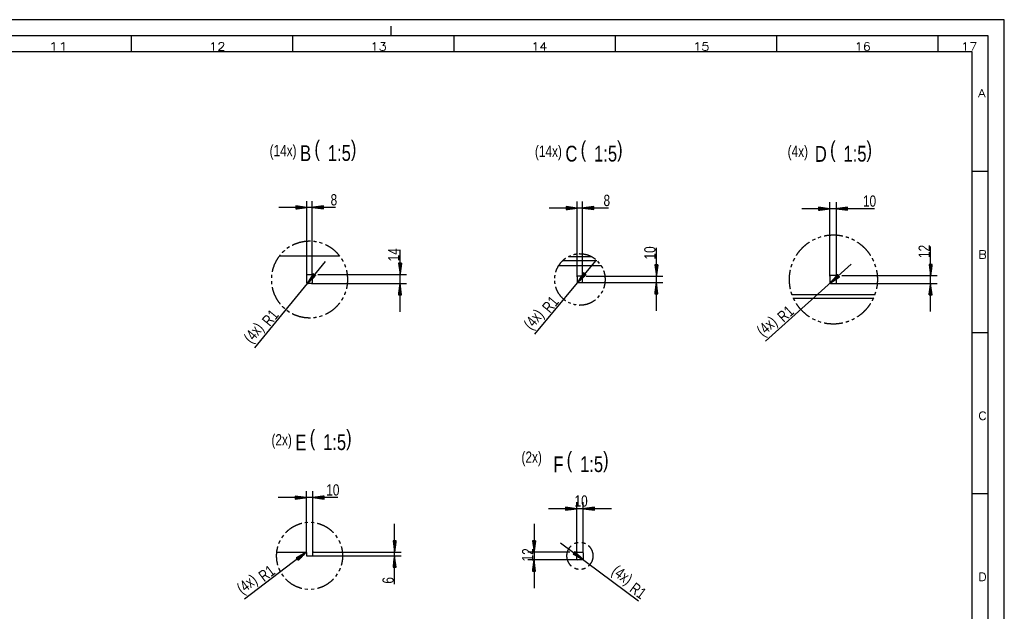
# Model space of a CAD drawing. Header units: millimetres. Extents: x -4 to 841, y -4 to 594.
# Tile 17 of 17: x 536 to 841, y 411 to 594. Entities that reach past the tile are written whole.
import ezdxf

# ---------------------------------------------------------------- set-up
doc = ezdxf.new("R2010")
doc.units = ezdxf.units.MM
doc.layers.add('1', color=7, linetype='Continuous')
doc.styles.add('SEACAD_Arial', font='arial.ttf', dxfattribs={"width": 0.75})
doc.styles.add('SEACAD_simplex_shx', font='simplex.shx', dxfattribs={"width": 0.587})

msp = doc.modelspace()

# ---------------------------------------------------------------- linework, layer by layer
at = {"layer": '1', "color": 7, "linetype": 'Continuous'}
for p, q in [((841, 594), (0, 594)), ((651, 589), (651, 592)), ((841, 0), (841, 594)), ((836, 589), (5, 589)), ((570.5, 584), (570.5, 589)), ((620.5, 584), (620.5, 589)), ((670.5, 584), (670.5, 589)), ((720.5, 584), (720.5, 589)), ((770.5, 584), (770.5, 589)), ((820.5, 584), (820.5, 589)), ((836, 5), (836, 589)), ((831, 584), (10, 584)), ((831, 10), (831, 584)), ((831, 547), (836, 547)), ((624.92, 514.76), (624.92, 537.76)), ((626.52, 514.76), (626.52, 537.76)), ((708.69, 514.26), (708.69, 537.56)), ((710.29, 514.26), (710.29, 537.56)), ((786.96, 514.41), (786.96, 537.37)), ((788.96, 514.41), (788.96, 537.37)), ((633.74, 535.76), (616.17, 535.76)), ((624.92, 535.76), (621.42, 536.22)), ((621.42, 536.22), (621.42, 535.3)), ((621.42, 536.22), (621.45, 536.22)), ((621.42, 536.22), (621.45, 536.22)), ((621.42, 536.17), (621.84, 536.17)), ((621.42, 536.12), (622.22, 536.12)), ((621.42, 536.07), (622.61, 536.07)), ((621.42, 536.02), (623, 536.02)), ((621.42, 535.96), (623.38, 535.96)), ((621.42, 535.91), (623.77, 535.91)), ((621.42, 535.86), (624.15, 535.86)), ((621.42, 535.81), (624.54, 535.81)), ((621.42, 535.3), (624.92, 535.76)), ((621.42, 535.76), (624.92, 535.76)), ((621.42, 535.76), (624.92, 535.76)), ((621.42, 535.71), (624.54, 535.71)), ((621.42, 535.66), (624.15, 535.66)), ((621.42, 535.61), (623.77, 535.61)), ((621.42, 535.56), (623.38, 535.56)), ((621.42, 535.51), (623, 535.51)), ((621.42, 535.46), (622.61, 535.46)), ((621.42, 535.41), (622.22, 535.41)), ((621.42, 535.35), (621.84, 535.35)), ((621.42, 535.3), (621.45, 535.3)), ((621.42, 535.3), (621.45, 535.3)), ((630.02, 536.22), (626.52, 535.76)), ((626.52, 535.76), (630.02, 535.3)), ((630.02, 535.76), (626.52, 535.76)), ((630.02, 535.76), (626.52, 535.76)), ((630.02, 535.81), (626.91, 535.81)), ((630.02, 535.71), (626.91, 535.71)), ((630.02, 535.86), (627.3, 535.86)), ((630.02, 535.66), (627.3, 535.66)), ((630.02, 535.91), (627.68, 535.91)), ((630.02, 535.61), (627.68, 535.61)), ((630.02, 535.96), (628.07, 535.96)), ((630.02, 535.56), (628.07, 535.56)), ((630.02, 536.02), (628.45, 536.02)), ((630.02, 535.51), (628.45, 535.51)), ((630.02, 536.07), (628.84, 536.07)), ((630.02, 535.46), (628.84, 535.46)), ((630.02, 536.12), (629.23, 536.12)), ((630.02, 535.41), (629.23, 535.41)), ((630.02, 536.17), (629.61, 536.17)), ((630.02, 535.35), (629.61, 535.35)), ((630.02, 536.22), (630, 536.22)), ((630.02, 536.22), (630, 536.22)), ((630.02, 535.3), (630, 535.3)), ((630.02, 535.3), (630, 535.3)), ((630.02, 535.3), (630.02, 536.22)), ((718.32, 535.56), (699.94, 535.56)), ((708.69, 535.56), (705.19, 536.02)), ((705.19, 536.02), (705.19, 535.1)), ((705.19, 536.02), (705.22, 536.02)), ((705.19, 536.02), (705.22, 536.02)), ((705.19, 535.97), (705.6, 535.97)), ((705.19, 535.92), (705.99, 535.92)), ((705.19, 535.87), (706.37, 535.87)), ((705.19, 535.82), (706.76, 535.82)), ((705.19, 535.76), (707.15, 535.76)), ((705.19, 535.71), (707.53, 535.71)), ((705.19, 535.66), (707.92, 535.66)), ((705.19, 535.61), (708.3, 535.61)), ((705.19, 535.1), (708.69, 535.56)), ((705.19, 535.56), (708.69, 535.56)), ((705.19, 535.56), (708.69, 535.56)), ((705.19, 535.51), (708.3, 535.51)), ((705.19, 535.46), (707.92, 535.46)), ((705.19, 535.41), (707.53, 535.41)), ((705.19, 535.36), (707.15, 535.36)), ((705.19, 535.31), (706.76, 535.31)), ((705.19, 535.26), (706.37, 535.26)), ((705.19, 535.21), (705.99, 535.21)), ((705.19, 535.15), (705.6, 535.15)), ((705.19, 535.1), (705.22, 535.1)), ((705.19, 535.1), (705.22, 535.1)), ((713.79, 536.02), (710.29, 535.56)), ((710.29, 535.56), (713.79, 535.1)), ((713.79, 535.56), (710.29, 535.56)), ((713.79, 535.56), (710.29, 535.56)), ((713.79, 535.61), (710.68, 535.61)), ((713.79, 535.51), (710.68, 535.51)), ((713.79, 535.66), (711.06, 535.66)), ((713.79, 535.46), (711.06, 535.46)), ((713.79, 535.71), (711.45, 535.71)), ((713.79, 535.41), (711.45, 535.41)), ((713.79, 535.76), (711.83, 535.76)), ((713.79, 535.36), (711.83, 535.36)), ((713.79, 535.82), (712.22, 535.82)), ((713.79, 535.31), (712.22, 535.31)), ((713.79, 535.87), (712.6, 535.87)), ((713.79, 535.26), (712.6, 535.26)), ((713.79, 535.92), (712.99, 535.92)), ((713.79, 535.21), (712.99, 535.21)), ((713.79, 535.97), (713.38, 535.97)), ((713.79, 535.15), (713.38, 535.15)), ((713.79, 536.02), (713.76, 536.02)), ((713.79, 536.02), (713.76, 536.02)), ((713.79, 535.1), (713.76, 535.1)), ((713.79, 535.1), (713.76, 535.1)), ((713.79, 535.1), (713.79, 536.02)), ((800.74, 535.37), (778.21, 535.37)), ((786.96, 535.37), (783.46, 535.83)), ((783.46, 535.83), (783.46, 534.91)), ((783.46, 535.83), (783.49, 535.83)), ((783.46, 535.83), (783.49, 535.83)), ((783.46, 535.78), (783.88, 535.78)), ((783.46, 535.73), (784.26, 535.73)), ((783.46, 535.68), (784.65, 535.68)), ((783.46, 535.63), (785.03, 535.63)), ((783.46, 535.57), (785.42, 535.57)), ((783.46, 535.52), (785.8, 535.52)), ((783.46, 535.47), (786.19, 535.47)), ((783.46, 535.42), (786.58, 535.42)), ((783.46, 534.91), (786.96, 535.37)), ((783.46, 535.37), (786.96, 535.37)), ((783.46, 535.37), (786.96, 535.37)), ((783.46, 535.32), (786.58, 535.32)), ((783.46, 535.27), (786.19, 535.27)), ((783.46, 535.22), (785.8, 535.22)), ((783.46, 535.17), (785.42, 535.17)), ((783.46, 535.12), (785.03, 535.12)), ((783.46, 535.07), (784.65, 535.07)), ((783.46, 535.02), (784.26, 535.02)), ((783.46, 534.97), (783.88, 534.97)), ((783.46, 534.91), (783.49, 534.91)), ((783.46, 534.91), (783.49, 534.91)), ((792.46, 535.83), (788.96, 535.37)), ((788.96, 535.37), (792.46, 534.91)), ((792.46, 535.37), (788.96, 535.37)), ((792.46, 535.37), (788.96, 535.37)), ((792.46, 535.42), (789.35, 535.42)), ((792.46, 535.32), (789.35, 535.32)), ((792.46, 535.47), (789.73, 535.47)), ((792.46, 535.27), (789.73, 535.27)), ((792.46, 535.52), (790.12, 535.52)), ((792.46, 535.22), (790.12, 535.22)), ((792.46, 535.57), (790.51, 535.57)), ((792.46, 535.17), (790.51, 535.17)), ((792.46, 535.63), (790.89, 535.63)), ((792.46, 535.12), (790.89, 535.12)), ((792.46, 535.68), (791.28, 535.68)), ((792.46, 535.07), (791.28, 535.07)), ((792.46, 535.73), (791.66, 535.73)), ((792.46, 535.02), (791.66, 535.02)), ((792.46, 535.78), (792.05, 535.78)), ((792.46, 534.97), (792.05, 534.97)), ((792.46, 535.83), (792.44, 535.83)), ((792.46, 535.83), (792.44, 535.83)), ((792.46, 534.91), (792.44, 534.91)), ((792.46, 534.91), (792.44, 534.91)), ((792.46, 534.91), (792.46, 535.83)), ((629.74, 524.56), (628.83, 524.87)), ((782.34, 525.91), (781.46, 525.47)), ((784.17, 526.61), (783.25, 526.28)), ((619.51, 523.52), (618.71, 522.98)), ((653.77, 503.41), (653.77, 522.63)), ((733.21, 503.71), (733.21, 523.19)), ((818.17, 503.46), (818.17, 523.65)), ((630.54, 518.98), (608.66, 492.26)), ((616.4, 520.76), (635.04, 520.76)), ((714.35, 519.24), (695.4, 496.42)), ((704.25, 519.36), (714.73, 519.36)), ((706.62, 520.8), (705.8, 520.41)), ((706.07, 520.56), (712.91, 520.56)), ((715.61, 518.42), (715.01, 519.1)), ((654.23, 518.46), (653.31, 518.46)), ((653.31, 518.46), (653.77, 514.96)), ((653.31, 518.46), (653.31, 518.43)), ((653.31, 518.46), (653.31, 518.43)), ((653.37, 518.46), (653.37, 518.05)), ((653.42, 518.46), (653.42, 517.66)), ((653.47, 518.46), (653.47, 517.28)), ((653.52, 518.46), (653.52, 516.89)), ((653.57, 518.46), (653.57, 516.5)), ((653.62, 518.46), (653.62, 516.12)), ((653.67, 518.46), (653.67, 515.73)), ((653.72, 518.46), (653.72, 515.35)), ((653.77, 514.96), (654.23, 518.46)), ((653.77, 518.46), (653.77, 514.96)), ((653.77, 518.46), (653.77, 514.96)), ((653.82, 518.46), (653.82, 515.35)), ((653.87, 518.46), (653.87, 515.73)), ((653.92, 518.46), (653.92, 516.12)), ((653.98, 518.46), (653.98, 516.5)), ((654.03, 518.46), (654.03, 516.89)), ((654.08, 518.46), (654.08, 517.28)), ((654.13, 518.46), (654.13, 517.66)), ((654.18, 518.46), (654.18, 518.05)), ((654.23, 518.46), (654.23, 518.43)), ((654.23, 518.46), (654.23, 518.43)), ((702.87, 517.76), (716.12, 517.76)), ((733.67, 517.96), (732.75, 517.96)), ((732.75, 517.96), (733.21, 514.46)), ((732.75, 517.96), (732.75, 517.93)), ((732.75, 517.96), (732.75, 517.93)), ((732.8, 517.96), (732.8, 517.55)), ((732.85, 517.96), (732.85, 517.16)), ((732.9, 517.96), (732.9, 516.78)), ((732.95, 517.96), (732.95, 516.39)), ((733, 517.96), (733, 516)), ((733.05, 517.96), (733.05, 515.62)), ((733.11, 517.96), (733.11, 515.23)), ((733.16, 517.96), (733.16, 514.85)), ((733.21, 514.46), (733.67, 517.96)), ((733.21, 517.96), (733.21, 514.46)), ((733.21, 517.96), (733.21, 514.46)), ((733.26, 517.96), (733.26, 514.85)), ((733.31, 517.96), (733.31, 515.23)), ((733.36, 517.96), (733.36, 515.62)), ((733.41, 517.96), (733.41, 516)), ((733.46, 517.96), (733.46, 516.39)), ((733.51, 517.96), (733.51, 516.78)), ((733.56, 517.96), (733.56, 517.16)), ((733.61, 517.96), (733.61, 517.55)), ((733.66, 517.96), (733.66, 517.93)), ((733.66, 517.96), (733.66, 517.93)), ((793.52, 518.13), (767.02, 494.28)), ((801.22, 517.28), (800.92, 518.22)), ((818.63, 518.11), (817.71, 518.11)), ((817.71, 518.11), (818.17, 514.61)), ((817.71, 518.11), (817.71, 518.09)), ((817.71, 518.11), (817.71, 518.09)), ((817.76, 518.11), (817.76, 517.7)), ((817.82, 518.11), (817.82, 517.31)), ((817.87, 518.11), (817.87, 516.93)), ((817.92, 518.11), (817.92, 516.54)), ((817.97, 518.11), (817.97, 516.16)), ((818.02, 518.11), (818.02, 515.77)), ((818.07, 518.11), (818.07, 515.38)), ((818.12, 518.11), (818.12, 515)), ((818.17, 514.61), (818.63, 518.11)), ((818.17, 518.11), (818.17, 514.61)), ((818.17, 518.11), (818.17, 514.61)), ((818.22, 518.11), (818.22, 515)), ((818.27, 518.11), (818.27, 515.38)), ((818.32, 518.11), (818.32, 515.77)), ((818.37, 518.11), (818.37, 516.16)), ((818.42, 518.11), (818.42, 516.54)), ((818.48, 518.11), (818.48, 516.93)), ((818.53, 518.11), (818.53, 517.31)), ((818.58, 518.11), (818.58, 517.7)), ((818.63, 518.11), (818.63, 518.09)), ((818.63, 518.11), (818.63, 518.09)), ((613.94, 514.87), (613.88, 513.9)), ((613.88, 512.93), (613.94, 511.97)), ((624.92, 512.36), (624.92, 514.76)), ((626.86, 515.21), (625, 512.21)), ((627.22, 514.91), (625, 512.21)), ((627.22, 514.91), (625, 512.21)), ((625, 512.21), (627.57, 514.62)), ((625.12, 514.96), (626.32, 514.96)), ((627.18, 514.95), (625.2, 512.54)), ((627.25, 514.88), (625.28, 512.47)), ((627.14, 514.98), (625.41, 512.87)), ((627.29, 514.85), (625.57, 512.74)), ((627.1, 515.01), (625.61, 513.2)), ((627.06, 515.04), (625.82, 513.53)), ((627.33, 514.82), (625.85, 513.01)), ((627.02, 515.08), (626.02, 513.86)), ((627.37, 514.79), (626.13, 513.27)), ((626.98, 515.11), (626.23, 514.19)), ((627.41, 514.75), (626.42, 513.54)), ((626.94, 515.14), (626.43, 514.52)), ((626.52, 514.76), (626.52, 512.36)), ((626.9, 515.17), (626.64, 514.85)), ((627.45, 514.72), (626.7, 513.8)), ((626.86, 515.2), (626.84, 515.18)), ((626.86, 515.2), (626.84, 515.18)), ((627.57, 514.62), (626.86, 515.21)), ((627.49, 514.69), (626.98, 514.07)), ((627.53, 514.66), (627.27, 514.34)), ((627.57, 514.62), (627.55, 514.6)), ((627.57, 514.62), (627.55, 514.6)), ((628.25, 514.96), (655.77, 514.96)), ((708.69, 514.26), (708.69, 512.66)), ((710.64, 515.49), (708.76, 512.51)), ((711, 515.2), (708.76, 512.51)), ((711, 515.2), (708.76, 512.51)), ((708.76, 512.51), (711.35, 514.9)), ((710.09, 514.46), (708.89, 514.46)), ((710.96, 515.23), (708.97, 512.84)), ((711.04, 515.17), (709.05, 512.77)), ((710.92, 515.26), (709.18, 513.17)), ((711.08, 515.13), (709.33, 513.04)), ((710.88, 515.3), (709.38, 513.49)), ((710.84, 515.33), (709.59, 513.82)), ((711.12, 515.1), (709.62, 513.3)), ((710.8, 515.36), (709.8, 514.15)), ((711.15, 515.07), (709.9, 513.56)), ((710.76, 515.39), (710.01, 514.48)), ((711.19, 515.04), (710.19, 513.83)), ((710.72, 515.43), (710.21, 514.81)), ((710.29, 512.66), (710.29, 514.26)), ((710.69, 515.46), (710.42, 515.14)), ((711.23, 515), (710.48, 514.09)), ((710.65, 515.49), (710.63, 515.47)), ((710.65, 515.49), (710.63, 515.47)), ((711.35, 514.9), (710.64, 515.49)), ((711.27, 514.97), (710.76, 514.36)), ((711.31, 514.94), (711.05, 514.62)), ((711.35, 514.91), (711.33, 514.89)), ((711.35, 514.91), (711.33, 514.89)), ((711.38, 514.46), (735.21, 514.46)), ((786.96, 514.41), (786.96, 512.41)), ((789.31, 514.96), (787.01, 512.28)), ((789.62, 514.62), (787.01, 512.28)), ((789.62, 514.62), (787.01, 512.28)), ((787.01, 512.28), (789.92, 514.28)), ((788.76, 514.61), (787.16, 514.61)), ((789.58, 514.66), (787.27, 512.57)), ((789.65, 514.58), (787.33, 512.5)), ((789.55, 514.7), (787.52, 512.87)), ((789.68, 514.55), (787.66, 512.72)), ((789.51, 514.73), (787.77, 513.17)), ((789.72, 514.51), (787.98, 512.94)), ((789.48, 514.77), (788.03, 513.46)), ((789.45, 514.81), (788.28, 513.76)), ((789.75, 514.47), (788.3, 513.16)), ((789.41, 514.85), (788.53, 514.05)), ((789.79, 514.43), (788.62, 513.38)), ((789.38, 514.88), (788.78, 514.35)), ((789.82, 514.39), (788.94, 513.6)), ((788.96, 512.41), (788.96, 514.41)), ((789.34, 514.92), (789.04, 514.65)), ((789.85, 514.36), (789.26, 513.82)), ((789.31, 514.96), (789.29, 514.94)), ((789.31, 514.96), (789.29, 514.94)), ((789.92, 514.28), (789.31, 514.96)), ((789.89, 514.32), (789.58, 514.04)), ((789.92, 514.28), (789.9, 514.26)), ((789.92, 514.28), (789.9, 514.26)), ((790.61, 514.61), (820.17, 514.61)), ((626.32, 512.16), (625.12, 512.16)), ((626.32, 512.16), (655.77, 512.16)), ((653.77, 512.16), (653.31, 508.66)), ((653.47, 508.66), (653.47, 509.85)), ((653.52, 508.66), (653.52, 510.23)), ((653.57, 508.66), (653.57, 510.62)), ((653.62, 508.66), (653.62, 511)), ((653.67, 508.66), (653.67, 511.39)), ((653.72, 508.66), (653.72, 511.78)), ((654.23, 508.66), (653.77, 512.16)), ((653.77, 508.66), (653.77, 512.16)), ((653.77, 508.66), (653.77, 512.16)), ((653.82, 508.66), (653.82, 511.78)), ((653.87, 508.66), (653.87, 511.39)), ((653.92, 508.66), (653.92, 511)), ((653.98, 508.66), (653.98, 510.62)), ((654.03, 508.66), (654.03, 510.23)), ((654.08, 508.66), (654.08, 509.85)), ((708.89, 512.46), (710.09, 512.46)), ((710.09, 512.46), (735.21, 512.46)), ((733.21, 512.46), (732.75, 508.96)), ((732.85, 508.96), (732.85, 509.76)), ((732.9, 508.96), (732.9, 510.15)), ((732.95, 508.96), (732.95, 510.53)), ((733, 508.96), (733, 510.92)), ((733.05, 508.96), (733.05, 511.3)), ((733.11, 508.96), (733.11, 511.69)), ((733.16, 508.96), (733.16, 512.07)), ((733.67, 508.96), (733.21, 512.46)), ((733.21, 508.96), (733.21, 512.46)), ((733.21, 508.96), (733.21, 512.46)), ((733.26, 508.96), (733.26, 512.07)), ((733.31, 508.96), (733.31, 511.69)), ((733.36, 508.96), (733.36, 511.3)), ((733.41, 508.96), (733.41, 510.92)), ((733.46, 508.96), (733.46, 510.53)), ((733.51, 508.96), (733.51, 510.15)), ((733.56, 508.96), (733.56, 509.76)), ((787.16, 512.21), (788.76, 512.21)), ((788.76, 512.21), (820.17, 512.21)), ((800.92, 508.61), (801.22, 509.55)), ((818.17, 512.21), (817.71, 508.71)), ((817.87, 508.71), (817.87, 509.9)), ((817.92, 508.71), (817.92, 510.28)), ((817.97, 508.71), (817.97, 510.67)), ((818.02, 508.71), (818.02, 511.06)), ((818.07, 508.71), (818.07, 511.44)), ((818.12, 508.71), (818.12, 511.83)), ((818.63, 508.71), (818.17, 512.21)), ((818.17, 508.71), (818.17, 512.21)), ((818.17, 508.71), (818.17, 512.21)), ((818.22, 508.71), (818.22, 511.83)), ((818.27, 508.71), (818.27, 511.44)), ((818.32, 508.71), (818.32, 511.06)), ((818.37, 508.71), (818.37, 510.67)), ((818.42, 508.71), (818.42, 510.28)), ((818.48, 508.71), (818.48, 509.9)), ((653.31, 508.66), (653.31, 508.69)), ((653.31, 508.66), (653.31, 508.69)), ((653.31, 508.66), (654.23, 508.66)), ((653.37, 508.66), (653.37, 509.07)), ((653.42, 508.66), (653.42, 509.46)), ((654.13, 508.66), (654.13, 509.46)), ((654.18, 508.66), (654.18, 509.07)), ((654.23, 508.66), (654.23, 508.69)), ((654.23, 508.66), (654.23, 508.69)), ((715.01, 507.74), (715.61, 508.41)), ((732.75, 508.96), (732.75, 508.99)), ((732.75, 508.96), (732.75, 508.99)), ((732.75, 508.96), (733.67, 508.96)), ((732.8, 508.96), (732.8, 509.37)), ((733.61, 508.96), (733.61, 509.37)), ((733.66, 508.96), (733.66, 508.99)), ((733.66, 508.96), (733.66, 508.99)), ((775.11, 508.77), (800.98, 508.77)), ((775.57, 507.64), (800.52, 507.64)), ((817.71, 508.71), (817.71, 508.74)), ((817.71, 508.71), (817.71, 508.74)), ((817.71, 508.71), (818.63, 508.71)), ((817.76, 508.71), (817.76, 509.13)), ((817.82, 508.71), (817.82, 509.51)), ((818.53, 508.71), (818.53, 509.51)), ((818.58, 508.71), (818.58, 509.13)), ((818.63, 508.71), (818.63, 508.74)), ((818.63, 508.71), (818.63, 508.74)), ((618.71, 503.86), (619.51, 503.32)), ((705.8, 506.43), (706.62, 506.04)), ((628.83, 501.97), (629.74, 502.28)), ((781.46, 501.36), (782.34, 500.93)), ((783.25, 500.56), (784.17, 500.23)), ((831, 497), (836, 497)), ((634.43, 445.77), (615.97, 445.77)), ((624.72, 445.77), (621.22, 446.23)), ((621.22, 446.23), (621.22, 445.31)), ((621.22, 446.23), (621.24, 446.23)), ((621.22, 446.23), (621.24, 446.23)), ((621.22, 446.18), (621.63, 446.18)), ((621.22, 446.13), (622.02, 446.13)), ((621.22, 446.08), (622.4, 446.08)), ((621.22, 446.03), (622.79, 446.03)), ((621.22, 445.98), (623.17, 445.98)), ((621.22, 445.93), (623.56, 445.93)), ((621.22, 445.88), (623.94, 445.88)), ((621.22, 445.82), (624.33, 445.82)), ((621.22, 445.31), (624.72, 445.77)), ((621.22, 445.77), (624.72, 445.77)), ((621.22, 445.77), (624.72, 445.77)), ((621.22, 445.72), (624.33, 445.72)), ((621.22, 445.67), (623.94, 445.67)), ((621.22, 445.62), (623.56, 445.62)), ((621.22, 445.57), (623.17, 445.57)), ((621.22, 445.52), (622.79, 445.52)), ((621.22, 445.47), (622.4, 445.47)), ((624.72, 428.7), (624.72, 447.77)), ((626.72, 428.7), (626.72, 447.77)), ((630.22, 446.23), (626.72, 445.77)), ((626.72, 445.77), (630.22, 445.31)), ((630.22, 445.77), (626.72, 445.77)), ((630.22, 445.77), (626.72, 445.77)), ((630.22, 445.82), (627.1, 445.82)), ((630.22, 445.72), (627.1, 445.72)), ((630.22, 445.88), (627.49, 445.88)), ((630.22, 445.67), (627.49, 445.67)), ((630.22, 445.93), (627.87, 445.93)), ((630.22, 445.62), (627.87, 445.62)), ((630.22, 445.98), (628.26, 445.98)), ((630.22, 445.57), (628.26, 445.57)), ((630.22, 446.03), (628.65, 446.03)), ((630.22, 445.52), (628.65, 445.52)), ((630.22, 446.08), (629.03, 446.08)), ((630.22, 445.47), (629.03, 445.47)), ((630.22, 446.13), (629.42, 446.13)), ((630.22, 446.18), (629.8, 446.18)), ((630.22, 446.23), (630.19, 446.23)), ((630.22, 446.23), (630.19, 446.23)), ((630.22, 445.31), (630.22, 446.23)), ((831, 447), (836, 447)), ((621.22, 445.42), (622.02, 445.42)), ((621.22, 445.37), (621.63, 445.37)), ((621.22, 445.32), (621.24, 445.32)), ((621.22, 445.32), (621.24, 445.32)), ((630.22, 445.42), (629.42, 445.42)), ((630.22, 445.37), (629.8, 445.37)), ((630.22, 445.32), (630.19, 445.32)), ((630.22, 445.32), (630.19, 445.32)), ((708.5, 442.34), (705, 442.8)), ((705, 442.8), (705, 441.88)), ((705, 442.8), (705.03, 442.8)), ((705, 442.8), (705.03, 442.8)), ((705, 442.75), (705.41, 442.75)), ((705, 442.7), (705.8, 442.7)), ((705, 442.64), (706.18, 442.64)), ((705, 442.59), (706.57, 442.59)), ((705, 442.54), (706.96, 442.54)), ((705, 442.49), (707.34, 442.49)), ((705, 442.44), (707.73, 442.44)), ((708.5, 428.67), (708.5, 444.34)), ((710.5, 428.67), (710.5, 444.34)), ((714, 442.8), (710.5, 442.34)), ((714, 442.44), (711.27, 442.44)), ((714, 442.49), (711.66, 442.49)), ((714, 442.54), (712.04, 442.54)), ((714, 442.59), (712.43, 442.59)), ((714, 442.64), (712.81, 442.64)), ((714, 442.7), (713.2, 442.7)), ((714, 442.75), (713.59, 442.75)), ((714, 442.8), (713.97, 442.8)), ((714, 442.8), (713.97, 442.8)), ((714, 441.88), (714, 442.8)), ((719.25, 442.34), (699.75, 442.34)), ((705, 442.39), (708.11, 442.39)), ((705, 441.88), (708.5, 442.34)), ((705, 442.34), (708.5, 442.34)), ((705, 442.34), (708.5, 442.34)), ((705, 442.29), (708.11, 442.29)), ((705, 442.24), (707.73, 442.24)), ((705, 442.19), (707.34, 442.19)), ((705, 442.14), (706.96, 442.14)), ((705, 442.09), (706.57, 442.09)), ((705, 442.04), (706.18, 442.04)), ((705, 441.98), (705.8, 441.98)), ((705, 441.93), (705.41, 441.93)), ((705, 441.88), (705.03, 441.88)), ((705, 441.88), (705.03, 441.88)), ((710.5, 442.34), (714, 441.88)), ((714, 442.34), (710.5, 442.34)), ((714, 442.34), (710.5, 442.34)), ((714, 442.39), (710.89, 442.39)), ((714, 442.29), (710.89, 442.29)), ((714, 442.24), (711.27, 442.24)), ((714, 442.19), (711.66, 442.19)), ((714, 442.14), (712.04, 442.14)), ((714, 442.09), (712.43, 442.09)), ((714, 442.04), (712.81, 442.04)), ((714, 441.98), (713.2, 441.98)), ((714, 441.93), (713.59, 441.93)), ((714, 441.88), (713.97, 441.88)), ((714, 441.88), (713.97, 441.88)), ((625.23, 438), (624.25, 437.93)), ((627.19, 437.93), (626.21, 438)), ((652.08, 418.93), (652.08, 437.65)), ((695.31, 437.62), (695.31, 417.72)), ((617.61, 434.08), (617.02, 433.29)), ((634.41, 433.29), (633.82, 434.08)), ((652.55, 432.4), (651.62, 432.4)), ((651.62, 432.4), (652.08, 428.9)), ((651.63, 432.4), (651.63, 432.37)), ((651.63, 432.4), (651.63, 432.37)), ((651.68, 432.4), (651.68, 431.99)), ((651.73, 432.4), (651.73, 431.6)), ((651.78, 432.4), (651.78, 431.22)), ((651.83, 432.4), (651.83, 430.83)), ((651.88, 432.4), (651.88, 430.44)), ((651.93, 432.4), (651.93, 430.06)), ((651.98, 432.4), (651.98, 429.67)), ((652.03, 432.4), (652.03, 429.29)), ((652.08, 428.9), (652.55, 432.4)), ((652.08, 432.4), (652.08, 428.9)), ((652.08, 432.4), (652.08, 428.9)), ((652.14, 432.4), (652.14, 429.29)), ((652.19, 432.4), (652.19, 429.67)), ((652.24, 432.4), (652.24, 430.06)), ((652.29, 432.4), (652.29, 430.44)), ((652.34, 432.4), (652.34, 430.83)), ((652.39, 432.4), (652.39, 431.22)), ((652.44, 432.4), (652.44, 431.6)), ((652.49, 432.4), (652.49, 431.99)), ((652.54, 432.4), (652.54, 432.37)), ((652.54, 432.4), (652.54, 432.37)), ((695.77, 432.38), (694.85, 432.38)), ((694.85, 432.38), (695.31, 428.87)), ((694.85, 432.38), (694.85, 432.35)), ((694.85, 432.38), (694.85, 432.35)), ((694.9, 432.38), (694.9, 431.96)), ((694.95, 432.38), (694.95, 431.58)), ((695, 432.38), (695, 431.19)), ((695.05, 432.38), (695.05, 430.8)), ((695.1, 432.38), (695.1, 430.42)), ((695.15, 432.38), (695.15, 430.03)), ((695.2, 432.38), (695.2, 429.65)), ((695.26, 432.38), (695.26, 429.26)), ((695.31, 428.87), (695.77, 432.38)), ((695.31, 432.38), (695.31, 428.87)), ((695.31, 432.38), (695.31, 428.87)), ((695.36, 432.38), (695.36, 429.26)), ((695.41, 432.38), (695.41, 429.65)), ((695.46, 432.38), (695.46, 430.03)), ((695.51, 432.38), (695.51, 430.42)), ((695.56, 432.38), (695.56, 430.8)), ((695.61, 432.38), (695.61, 431.19)), ((695.66, 432.38), (695.66, 431.58)), ((695.71, 432.38), (695.71, 431.96)), ((695.76, 432.38), (695.76, 432.35)), ((695.76, 432.38), (695.76, 432.35)), ((703.44, 431.77), (727.65, 413.79)), ((624.68, 428.82), (605.55, 414.32)), ((615.45, 428.9), (624.52, 428.9)), ((624.68, 428.82), (621.61, 427.08)), ((621.64, 427.03), (621.97, 427.28)), ((621.67, 426.99), (622.31, 427.47)), ((621.7, 426.95), (622.65, 427.67)), ((621.73, 426.91), (622.98, 427.86)), ((621.76, 426.87), (623.32, 428.05)), ((621.79, 426.83), (623.66, 428.24)), ((621.83, 426.79), (624, 428.44)), ((621.86, 426.75), (624.34, 428.63)), ((621.89, 426.71), (624.68, 428.82)), ((621.89, 426.71), (624.68, 428.82)), ((621.92, 426.67), (624.4, 428.55)), ((621.95, 426.63), (624.12, 428.28)), ((621.98, 426.59), (623.85, 428)), ((622.01, 426.55), (623.57, 427.73)), ((622.04, 426.51), (623.29, 427.45)), ((622.07, 426.47), (623.02, 427.18)), ((622.17, 426.34), (624.68, 428.82)), ((624.72, 428.7), (624.72, 427.9)), ((624.92, 427.7), (626.52, 427.7)), ((626.52, 427.7), (654.08, 427.7)), ((626.72, 427.9), (626.72, 428.7)), ((626.92, 428.9), (635.98, 428.9)), ((635.98, 428.9), (654.08, 428.9)), ((652.08, 427.7), (651.62, 424.2)), ((652.03, 424.2), (652.03, 427.32)), ((652.55, 424.2), (652.08, 427.7)), ((652.08, 424.2), (652.08, 427.7)), ((652.08, 424.2), (652.08, 427.7)), ((652.14, 424.2), (652.14, 427.32)), ((706.34, 428.87), (693.31, 428.87)), ((707.93, 429.01), (707.38, 428.27)), ((707.38, 428.28), (707.4, 428.26)), ((707.38, 428.28), (707.4, 428.26)), ((707.38, 428.27), (710.46, 426.56)), ((707.41, 428.32), (707.74, 428.07)), ((707.44, 428.36), (708.08, 427.88)), ((707.47, 428.4), (708.42, 427.69)), ((707.5, 428.44), (708.76, 427.5)), ((707.53, 428.48), (709.1, 427.31)), ((707.56, 428.52), (709.44, 427.12)), ((707.59, 428.56), (709.78, 426.93)), ((707.62, 428.6), (710.12, 426.75)), ((707.65, 428.64), (710.46, 426.56)), ((707.65, 428.64), (710.46, 426.56)), ((707.68, 428.68), (710.18, 426.83)), ((707.71, 428.72), (709.9, 427.1)), ((707.74, 428.77), (709.62, 427.37)), ((707.77, 428.81), (709.34, 427.64)), ((707.8, 428.85), (709.06, 427.91)), ((707.83, 428.89), (708.78, 428.18)), ((707.86, 428.93), (708.5, 428.45)), ((707.89, 428.97), (708.22, 428.72)), ((707.92, 429.01), (707.95, 428.99)), ((707.92, 429.01), (707.95, 428.99)), ((710.46, 426.56), (707.93, 429.01)), ((708.5, 426.67), (708.5, 428.67)), ((708.7, 428.87), (710.3, 428.87)), ((710.5, 428.67), (710.5, 426.67)), ((621.61, 427.07), (621.63, 427.09)), ((621.61, 427.07), (621.63, 427.09)), ((621.61, 427.08), (622.17, 426.34)), ((622.1, 426.42), (622.74, 426.91)), ((622.13, 426.38), (622.46, 426.63)), ((622.16, 426.34), (622.18, 426.36)), ((622.16, 426.34), (622.18, 426.36)), ((651.62, 424.2), (652.55, 424.2)), ((651.63, 424.2), (651.63, 424.23)), ((651.63, 424.2), (651.63, 424.23)), ((651.68, 424.2), (651.68, 424.61)), ((651.73, 424.2), (651.73, 425)), ((651.78, 424.2), (651.78, 425.39)), ((651.83, 424.2), (651.83, 425.77)), ((651.88, 424.2), (651.88, 426.16)), ((651.93, 424.2), (651.93, 426.54)), ((651.98, 424.2), (651.98, 426.93)), ((652.19, 424.2), (652.19, 426.93)), ((652.24, 424.2), (652.24, 426.54)), ((652.29, 424.2), (652.29, 426.16)), ((652.34, 424.2), (652.34, 425.77)), ((652.39, 424.2), (652.39, 425.39)), ((652.44, 424.2), (652.44, 425)), ((652.49, 424.2), (652.49, 424.61)), ((652.54, 424.2), (652.54, 424.23)), ((652.54, 424.2), (652.54, 424.23)), ((708.7, 426.47), (693.31, 426.47)), ((695.31, 426.47), (694.85, 422.97)), ((695, 422.97), (695, 424.16)), ((695.05, 422.97), (695.05, 424.55)), ((695.1, 422.97), (695.1, 424.93)), ((695.15, 422.97), (695.15, 425.32)), ((695.2, 422.97), (695.2, 425.7)), ((695.26, 422.97), (695.26, 426.09)), ((695.77, 422.97), (695.31, 426.47)), ((695.31, 422.97), (695.31, 426.47)), ((695.31, 422.97), (695.31, 426.47)), ((695.36, 422.97), (695.36, 426.09)), ((695.41, 422.97), (695.41, 425.7)), ((695.46, 422.97), (695.46, 425.32)), ((695.51, 422.97), (695.51, 424.93)), ((695.56, 422.97), (695.56, 424.55)), ((695.61, 422.97), (695.61, 424.16)), ((710.3, 426.47), (708.7, 426.47)), ((617.02, 422.11), (617.61, 421.33)), ((633.82, 421.33), (634.41, 422.11)), ((694.85, 422.97), (694.85, 423)), ((694.85, 422.97), (694.85, 423)), ((694.85, 422.97), (695.77, 422.97)), ((694.9, 422.97), (694.9, 423.39)), ((694.95, 422.97), (694.95, 423.77)), ((695.66, 422.97), (695.66, 423.77)), ((695.71, 422.97), (695.71, 423.39)), ((695.76, 422.97), (695.76, 423)), ((695.76, 422.97), (695.76, 423)), ((624.25, 417.47), (625.23, 417.4)), ((626.21, 417.4), (627.19, 417.47))]:
    msp.add_line(p, q, dxfattribs=at)
for centre, start, end in [((625.12, 514.76), 90, 180), ((626.32, 514.76), 0, 90), ((708.89, 514.26), 90, 180), ((708.89, 512.66), 180, 270), ((710.09, 514.26), 0, 90), ((710.09, 512.66), 270, 0), ((787.16, 514.41), 90, 180), ((788.76, 514.41), 0, 90), ((625.12, 512.36), 180, 270), ((625.12, 512.36), 270, 314.9715), ((626.32, 512.36), 270, 0), ((708.89, 512.66), 270, 314.5733), ((787.16, 512.41), 137.7049, 180), ((787.16, 512.41), 180, 270), ((788.76, 512.41), 270, 0), ((624.52, 428.7), 0, 90), ((624.52, 428.7), 312.8746, 0), ((624.92, 427.9), 180, 270), ((626.52, 427.9), 270, 0), ((626.92, 428.7), 90, 180), ((708.7, 428.67), 90, 180), ((710.3, 428.67), 0, 90), ((708.7, 426.67), 180, 270), ((710.3, 426.67), 270, 0), ((710.3, 426.67), 0, 47.6829)]:
    msp.add_arc(centre, 0.2, start, end, dxfattribs=at)
for points, knots in [([(625.96, 525.27), (625.72, 525.29), (624.17, 525.18), (622.64, 524.88), (621.17, 524.38), (620.36, 523.98)], [0, 0, 0.041667, 0.309022, 0.576386, 0.843745, 1, 1]), ([(627.88, 525.06), (627.27, 525.18), (626.92, 525.21)], [0, 0, 0.645832, 1, 1]), ([(780.62, 524.96), (779.76, 524.39), (778.47, 523.29), (777.33, 522.04), (776.49, 520.84)], [0, 0, 0.176478, 0.46406, 0.751643, 1, 1]), ([(790.97, 526.85), (789.31, 527.11), (787.62, 527.16), (785.94, 527.01), (785.13, 526.83)], [0, 0, 0.28431, 0.571896, 0.859476, 1, 1]), ([(792.85, 526.29), (792.61, 526.39), (791.91, 526.59)], [0, 0, 0.254929, 1, 1]), ([(794.62, 525.47), (794.17, 525.73), (793.75, 525.91)], [0, 0, 0.529399, 1, 1]), ([(799.59, 520.84), (799.27, 521.36), (798.21, 522.68), (796.99, 523.86), (795.64, 524.88), (795.47, 524.98)], [0, 0, 0.104578, 0.392156, 0.679742, 0.967325, 1, 1]), ([(617.96, 522.37), (617.32, 521.81), (617.24, 521.72)], [0, 0, 0.875015, 1, 1]), ([(635.14, 520.63), (635.13, 520.64), (634.11, 521.81), (632.94, 522.83), (631.65, 523.7), (630.64, 524.2)], [0, 0, 0.003475, 0.270838, 0.538196, 0.805557, 1, 1]), ([(616.61, 520.99), (616.3, 520.64), (615.44, 519.35), (614.75, 517.96), (614.25, 516.49), (614.12, 515.82)], [0, 0, 0.079859, 0.347221, 0.614586, 0.881946, 1, 1]), ([(636.17, 518.99), (636, 519.35), (635.68, 519.82)], [0, 0, 0.416696, 1, 1]), ([(705.03, 519.94), (704.48, 519.55), (703.56, 518.67), (702.79, 517.65), (702.2, 516.52), (701.91, 515.64)], [0, 0, 0.123928, 0.358975, 0.594016, 0.82906, 1, 1]), ([(708.37, 521.24), (707.91, 521.18), (707.48, 521.06)], [0, 0, 0.512785, 1, 1]), ([(714.32, 519.67), (713.99, 519.94), (712.89, 520.58), (711.7, 521.03), (710.45, 521.28), (709.26, 521.33)], [0, 0, 0.076925, 0.311968, 0.547006, 0.782054, 1, 1]), ([(776, 520), (775.55, 519.16), (775.54, 519.13)], [0, 0, 0.960784, 1, 1]), ([(800.53, 519.12), (800.16, 519.92), (800.11, 520)], [0, 0, 0.901993, 1, 1]), ([(636.93, 517.21), (636.68, 517.96), (636.6, 518.12)], [0, 0, 0.812477, 1, 1]), ([(637.59, 513.42), (637.48, 514.97), (637.22, 516.29)], [0, 0, 0.534711, 1, 1]), ([(716.59, 516.91), (716.51, 517.1), (716.14, 517.69)], [0, 0, 0.230749, 1, 1]), ([(717.41, 513.42), (717.31, 514.69), (717.01, 515.93), (716.94, 516.08)], [0, 0, 0.470075, 0.940171, 1, 1]), ([(774.63, 516.34), (774.53, 515.94), (774.32, 514.26), (774.32, 512.57), (774.53, 510.89), (774.63, 510.5)], [0, 0, 0.068629, 0.356213, 0.643793, 0.931377, 1, 1]), ([(775.18, 518.21), (774.94, 517.59), (774.87, 517.29)], [0, 0, 0.686289, 1, 1]), ([(801.8, 513.42), (801.69, 515.11), (801.46, 516.34)], [0, 0, 0.575156, 1, 1]), ([(637.22, 510.54), (637.48, 511.87), (637.59, 513.42)], [0, 0, 0.465275, 1, 1]), ([(701.71, 514.76), (701.59, 514.05), (701.59, 513.87)], [0, 0, 0.794888, 1, 1]), ([(701.59, 512.97), (701.59, 512.78), (701.71, 512.07)], [0, 0, 0.205157, 1, 1]), ([(716.94, 510.76), (717.01, 510.91), (717.31, 512.15), (717.41, 513.42)], [0, 0, 0.059842, 0.529916, 1, 1]), ([(801.46, 510.5), (801.69, 511.73), (801.8, 513.42)], [0, 0, 0.42483, 1, 1]), ([(614.12, 511.02), (614.25, 510.35), (614.75, 508.88), (615.44, 507.48), (616.3, 506.19), (616.61, 505.84)], [0, 0, 0.118053, 0.385419, 0.652776, 0.920137, 1, 1]), ([(636.6, 508.71), (636.68, 508.88), (636.93, 509.62)], [0, 0, 0.187492, 1, 1]), ([(701.91, 511.19), (702.2, 510.31), (702.79, 509.18), (703.56, 508.16), (704.48, 507.28), (705.03, 506.9)], [0, 0, 0.170941, 0.40598, 0.641027, 0.876075, 1, 1]), ([(716.14, 509.15), (716.51, 509.74), (716.59, 509.93)], [0, 0, 0.769251, 1, 1]), ([(774.87, 509.55), (774.94, 509.25), (775.18, 508.62)], [0, 0, 0.313724, 1, 1]), ([(635.68, 507.01), (636, 507.48), (636.17, 507.84)], [0, 0, 0.583327, 1, 1]), ([(709.26, 505.5), (710.45, 505.55), (711.7, 505.81), (712.89, 506.26), (713.99, 506.9), (714.32, 507.16)], [0, 0, 0.217946, 0.452994, 0.688035, 0.923075, 1, 1]), ([(775.54, 507.71), (775.55, 507.67), (776, 506.84)], [0, 0, 0.039216, 1, 1]), ([(800.11, 506.83), (800.16, 506.91), (800.53, 507.72)], [0, 0, 0.098039, 1, 1]), ([(617.24, 505.12), (617.32, 505.03), (617.96, 504.47)], [0, 0, 0.124985, 1, 1]), ([(630.64, 502.64), (631.65, 503.14), (632.94, 504), (634.11, 505.03), (635.13, 506.19), (635.14, 506.21)], [0, 0, 0.194447, 0.461804, 0.729167, 0.996531, 1, 1]), ([(707.48, 505.78), (707.91, 505.65), (708.37, 505.6)], [0, 0, 0.487221, 1, 1]), ([(776.49, 505.99), (777.33, 504.8), (778.47, 503.55), (779.76, 502.44), (780.62, 501.87)], [0, 0, 0.248362, 0.535943, 0.823523, 1, 1]), ([(795.47, 501.86), (795.64, 501.95), (796.99, 502.97), (798.21, 504.15), (799.27, 505.47), (799.59, 506)], [0, 0, 0.032678, 0.320262, 0.607849, 0.895427, 1, 1]), ([(620.36, 502.85), (621.17, 502.45), (622.64, 501.95), (624.17, 501.65), (625.72, 501.55), (625.96, 501.56)], [0, 0, 0.156252, 0.423613, 0.690977, 0.958333, 1, 1]), ([(626.92, 501.63), (627.27, 501.65), (627.88, 501.77)], [0, 0, 0.354164, 1, 1]), ([(791.91, 500.25), (792.61, 500.45), (792.85, 500.55)], [0, 0, 0.745056, 1, 1]), ([(793.75, 500.93), (794.17, 501.11), (794.62, 501.37)], [0, 0, 0.470583, 1, 1]), ([(785.13, 500.01), (785.94, 499.83), (787.62, 499.67), (789.31, 499.73), (790.97, 499.98)], [0, 0, 0.140524, 0.428104, 0.715689, 1, 1]), ([(623.29, 437.72), (622.8, 437.62), (621.42, 437.1), (620.13, 436.4), (618.95, 435.51), (618.25, 434.82)], [0, 0, 0.08333, 0.333333, 0.583333, 0.833332, 1, 1]), ([(633.18, 434.82), (632.48, 435.51), (631.3, 436.4), (630.01, 437.1), (628.63, 437.62), (628.15, 437.72)], [0, 0, 0.166667, 0.41667, 0.666669, 0.916664, 1, 1]), ([(615.8, 430.61), (615.49, 429.17), (615.38, 427.7), (615.49, 426.23), (615.8, 424.79)], [0, 0, 0.250003, 0.500003, 0.749997, 1, 1]), ([(616.55, 432.43), (616.32, 431.99), (616.14, 431.53)], [0, 0, 0.500001, 1, 1]), ([(635.29, 431.53), (635.12, 431.99), (634.88, 432.43)], [0, 0, 0.500006, 1, 1]), ([(636.05, 427.7), (635.95, 429.17), (635.63, 430.61)], [0, 0, 0.5, 1, 1]), ([(706.79, 430.82), (706.25, 430.29), (705.75, 429.5), (705.45, 428.62), (705.34, 427.7), (705.45, 426.78), (705.75, 425.9), (706.25, 425.12), (706.79, 424.58)], [0, 0, 0.107138, 0.238089, 0.369047, 0.500001, 0.630949, 0.761907, 0.892858, 1, 1]), ([(708.9, 431.78), (708.57, 431.74), (707.77, 431.47)], [0, 0, 0.285695, 1, 1]), ([(711.21, 431.47), (710.41, 431.74), (710.08, 431.78)], [0, 0, 0.714255, 1, 1]), ([(713.64, 427.7), (713.53, 428.62), (713.23, 429.5), (712.73, 430.29), (712.2, 430.82)], [0, 0, 0.261907, 0.523812, 0.785711, 1, 1]), ([(635.63, 424.79), (635.95, 426.23), (636.05, 427.7)], [0, 0, 0.500007, 1, 1]), ([(712.2, 424.58), (712.73, 425.12), (713.23, 425.9), (713.53, 426.78), (713.64, 427.7)], [0, 0, 0.214298, 0.476197, 0.738104, 1, 1]), ([(616.14, 423.87), (616.32, 423.41), (616.55, 422.98)], [0, 0, 0.499999, 1, 1]), ([(634.88, 422.98), (635.12, 423.41), (635.29, 423.87)], [0, 0, 0.499994, 1, 1]), ([(707.77, 423.94), (708.57, 423.66), (708.9, 423.62)], [0, 0, 0.714305, 1, 1]), ([(710.08, 423.62), (710.41, 423.66), (711.21, 423.94)], [0, 0, 0.285745, 1, 1]), ([(618.25, 420.59), (618.95, 419.89), (620.13, 419.01), (621.42, 418.3), (622.8, 417.79), (623.29, 417.68)], [0, 0, 0.166668, 0.416667, 0.666667, 0.91667, 1, 1]), ([(628.15, 417.68), (628.63, 417.79), (630.01, 418.3), (631.3, 419.01), (632.48, 419.89), (633.18, 420.59)], [0, 0, 0.083336, 0.333331, 0.58333, 0.833333, 1, 1])]:
    msp.add_open_spline(points, degree=1, knots=knots, dxfattribs=at)

# ---------------------------------------------------------------- texts
at = {"layer": '1', "attachment_point": 7}
for s, insert, char_height, width, style in [('{\\fsimplex|b0||i0||c0|p34;\\C7;\\H2.5;\\W1.407;11}', (544.87, 584.43), 2.5, 6.9676, 'SEACAD_simplex_shx'), ('{\\fsimplex|b0||i0||c0|p34;\\C7;\\H2.5;\\W1.179;12}', (594.6, 584.43), 2.5, 6.7361, 'SEACAD_simplex_shx'), ('{\\fsimplex|b0||i0||c0|p34;\\C7;\\H2.5;\\W1.179;13}', (644.6, 584.43), 2.5, 6.7361, 'SEACAD_simplex_shx'), ('{\\fsimplex|b0||i0||c0|p34;\\C7;\\H2.5;\\W1.148;14}', (694.46, 584.42), 2.5, 6.7689, 'SEACAD_simplex_shx'), ('{\\fsimplex|b0||i0||c0|p34;\\C7;\\H2.5;\\W1.179;15}', (744.6, 584.43), 2.5, 6.7361, 'SEACAD_simplex_shx'), ('{\\fsimplex|b0||i0||c0|p34;\\C7;\\H2.5;\\W1.179;16}', (794.6, 584.43), 2.5, 6.7361, 'SEACAD_simplex_shx'), ('{\\fsimplex|b0||i0||c0|p34;\\C7;\\H2.5;\\W1.179;17}', (827.62, 584.43), 2.5, 6.7361, 'SEACAD_simplex_shx'), ('{\\fsimplex|b0||i0||c0|p34;\\C7;\\H2.5;\\W1.216;A}', (832.83, 569.93), 2.5, 5.0232, 'SEACAD_simplex_shx'), ('{\\fArial|b0||i0||c0|p34;\\C7;\\H4.9;\\W0.75;(}', (627.23, 550.13), 4.9, 1.7044, 'SEACAD_Arial'), ('{\\fArial|b0||i0||c0|p34;\\C7;\\H4.9;\\W0.75;)}', (638.52, 550.13), 4.9, 1.7044, 'SEACAD_Arial'), ('{\\fArial|b0||i0||c0|p34;\\C7;\\H4.9;\\W0.75;(}', (709.72, 549.93), 4.9, 1.7044, 'SEACAD_Arial'), ('{\\fArial|b0||i0||c0|p34;\\C7;\\H4.9;\\W0.75;)}', (721.01, 549.93), 4.9, 1.7044, 'SEACAD_Arial'), ('{\\fArial|b0||i0||c0|p34;\\C7;\\H4.9;\\W0.75;(}', (787.01, 549.91), 4.9, 1.7044, 'SEACAD_Arial'), ('{\\fArial|b0||i0||c0|p34;\\C7;\\H4.9;\\W0.75;)}', (798.3, 549.91), 4.9, 1.7044, 'SEACAD_Arial'), ('{\\fArial|b0||i0||c0|p34;\\C7;\\H3.5;\\W0.75;(14x) }', (613.33, 550.59), 3.5, 9.2065, 'SEACAD_Arial'), ('{\\fArial|b0||i0||c0|p34;\\C7;\\H4.9;\\W0.75;B}', (622.78, 550.13), 4.9, 3.4087, 'SEACAD_Arial'), ('{\\fArial|b0||i0||c0|p34;\\C7;\\H4.900001;\\W0.75;1:5}', (631.38, 550.13), 4.9, 6.9239, 'SEACAD_Arial'), ('{\\fArial|b0||i0||c0|p34;\\C7;\\H3.5;\\W0.75;(14x) }', (695.55, 550.39), 3.5, 9.2065, 'SEACAD_Arial'), ('{\\fArial|b0||i0||c0|p34;\\C7;\\H4.9;\\W0.75;C}', (704.99, 549.93), 4.9, 3.6217, 'SEACAD_Arial'), ('{\\fArial|b0||i0||c0|p34;\\C7;\\H4.900001;\\W0.75;1:5}', (713.88, 549.93), 4.9, 6.9239, 'SEACAD_Arial'), ('{\\fArial|b0||i0||c0|p34;\\C7;\\H3.5;\\W0.75;(4x)  }', (773.86, 550.38), 3.5, 8.2174, 'SEACAD_Arial'), ('{\\fArial|b0||i0||c0|p34;\\C7;\\H4.9;\\W0.75;D}', (782.29, 549.91), 4.9, 3.6217, 'SEACAD_Arial'), ('{\\fArial|b0||i0||c0|p34;\\C7;\\H4.900001;\\W0.75;1:5}', (791.17, 549.91), 4.9, 6.9239, 'SEACAD_Arial'), ('{\\fArial|b0||i0||c0|p34;\\C7;\\H3.5;\\W0.75;8}', (632.23, 536.34), 3.5, 1.9783, 'SEACAD_Arial'), ('{\\fArial|b0||i0||c0|p34;\\C7;\\H3.5;\\W0.75;8}', (716.81, 536.14), 3.5, 1.9783, 'SEACAD_Arial'), ('{\\fArial|b0||i0||c0|p34;\\C7;\\H3.5;\\W0.75;10}', (797.2, 535.95), 3.5, 3.9565, 'SEACAD_Arial'), ('{\\fsimplex|b0||i0||c0|p34;\\C7;\\H2.5;\\W1.148;B}', (832.97, 519.92), 2.5, 5.3066, 'SEACAD_simplex_shx'), ('{\\fsimplex|b0||i0||c0|p34;\\C7;\\H2.5;\\W1.148;C}', (832.97, 469.92), 2.5, 5.3066, 'SEACAD_simplex_shx'), ('{\\fArial|b0||i0||c0|p34;\\C7;\\H3.5;\\W0.75;(2x) }', (613.91, 460.9), 3.5, 7.2283, 'SEACAD_Arial'), ('{\\fArial|b0||i0||c0|p34;\\C7;\\H4.9;\\W0.75;E}', (621.32, 460.44), 4.9, 3.4087, 'SEACAD_Arial'), ('{\\fArial|b0||i0||c0|p34;\\C7;\\H4.9;\\W0.75;(}', (625.76, 460.44), 4.9, 1.7044, 'SEACAD_Arial'), ('{\\fArial|b0||i0||c0|p34;\\C7;\\H4.900001;\\W0.75;1:5}', (629.91, 460.44), 4.9, 6.9239, 'SEACAD_Arial'), ('{\\fArial|b0||i0||c0|p34;\\C7;\\H4.9;\\W0.75;)}', (637.05, 460.44), 4.9, 1.7044, 'SEACAD_Arial'), ('{\\fArial|b0||i0||c0|p34;\\C7;\\H3.5;\\W0.75;(2x)}', (691.39, 455.52), 3.5, 6.2391, 'SEACAD_Arial'), ('{\\fArial|b0||i0||c0|p34;\\C7;\\H4.9;\\W0.75;F}', (701.24, 453.63), 4.9, 3.0891, 'SEACAD_Arial'), ('{\\fArial|b0||i0||c0|p34;\\C7;\\H4.9;\\W0.75;(}', (705.39, 453.63), 4.9, 1.7044, 'SEACAD_Arial'), ('{\\fArial|b0||i0||c0|p34;\\C7;\\H4.900001;\\W0.75;1:5}', (709.55, 453.63), 4.9, 6.9239, 'SEACAD_Arial'), ('{\\fArial|b0||i0||c0|p34;\\C7;\\H4.9;\\W0.75;)}', (716.68, 453.63), 4.9, 1.7044, 'SEACAD_Arial'), ('{\\fArial|b0||i0||c0|p34;\\C7;\\H3.5;\\W0.75;10}', (630.89, 446.36), 3.5, 3.9565, 'SEACAD_Arial'), ('{\\fArial|b0||i0||c0|p34;\\C7;\\H3.5;\\W0.75;10}', (707.82, 442.92), 3.5, 3.9565, 'SEACAD_Arial'), ('{\\fsimplex|b0||i0||c0|p34;\\C7;\\H2.5;\\W1.148;D}', (832.97, 419.92), 2.5, 4.7878, 'SEACAD_simplex_shx')]:
    msp.add_mtext(s, dxfattribs=dict(at, insert=insert, char_height=char_height, width=width, style=style))
at = {"layer": '1', "char_height": 3.5, "attachment_point": 7, "style": 'SEACAD_Arial'}
for s, insert, width, rotation in [('{\\fArial|b0||i0||c0|p34;\\C7;\\H3.5;\\W0.75;14}', (653.53, 519.06), 3.9565, 90), ('{\\fArial|b0||i0||c0|p34;\\C7;\\H3.5;\\W0.75;10}', (732.97, 519.62), 3.9565, 90), ('{\\fArial|b0||i0||c0|p34;\\C7;\\H3.5;\\W0.75;12}', (817.93, 520.08), 3.9565, 90), ('{\\fArial|b0||i0||c0|p34;\\C7;\\H3.5;\\W0.75;1}', (701.88, 504.82), 1.9783, 50.2839), ('{\\fArial|b0||i0||c0|p34;\\C7;\\H3.5;\\W0.75;1}', (615.08, 500.7), 1.9783, 50.6821), ('{\\fArial|b0||i0||c0|p34;\\C7;\\H3.5;\\W0.75;(4x)}', (695.26, 496.85), 6.2391, 50.2839), ('{\\fArial|b0||i0||c0|p34;\\C7;\\H3.5;\\W0.75;R}', (700.19, 502.78), 2.587, 50.2839), ('{\\fArial|b0||i0||c0|p34;\\C7;\\H3.5;\\W0.75;R}', (772.65, 499.91), 2.587, 41.9943), ('{\\fArial|b0||i0||c0|p34;\\C7;\\H3.5;\\W0.75;1}', (774.62, 501.69), 1.9783, 41.9943), ('{\\fArial|b0||i0||c0|p34;\\C7;\\H3.5;\\W0.75;R}', (613.4, 498.65), 2.587, 50.6821), ('{\\fArial|b0||i0||c0|p34;\\C7;\\H3.5;\\W0.75;(4x)}', (766.92, 494.75), 6.2391, 41.9943), ('{\\fArial|b0||i0||c0|p34;\\C7;\\H3.5;\\W0.75;(4x)}', (608.51, 492.68), 6.2391, 50.6821), ('{\\fArial|b0||i0||c0|p34;\\C7;\\H3.5;\\W0.75;12}', (695.07, 425.97), 3.9565, 90), ('{\\fArial|b0||i0||c0|p34;\\C7;\\H3.5;\\W0.75;1}', (613.74, 421.08), 1.9783, 37.164), ('{\\fArial|b0||i0||c0|p34;\\C7;\\H3.5;\\W0.75;(4x)}', (605.48, 414.82), 6.2391, 37.164), ('{\\fArial|b0||i0||c0|p34;\\C7;\\H3.5;\\W0.75;R}', (611.63, 419.48), 2.587, 37.164), ('{\\fArial|b0||i0||c0|p34;\\C7;\\H3.5;\\W0.75;(4x)}', (718.41, 421.47), 6.2391, 323.3935), ('{\\fArial|b0||i0||c0|p34;\\C7;\\H3.5;\\W0.75;6}', (651.85, 419.09), 1.9783, 90), ('{\\fArial|b0||i0||c0|p34;\\C7;\\H3.5;\\W0.75;R}', (724.61, 416.87), 2.587, 323.3935), ('{\\fArial|b0||i0||c0|p34;\\C7;\\H3.5;\\W0.75;1}', (726.73, 415.29), 1.9783, 323.3935)]:
    msp.add_mtext(s, dxfattribs=dict(at, insert=insert, width=width, rotation=rotation))

doc.saveas('drawing.dxf')
